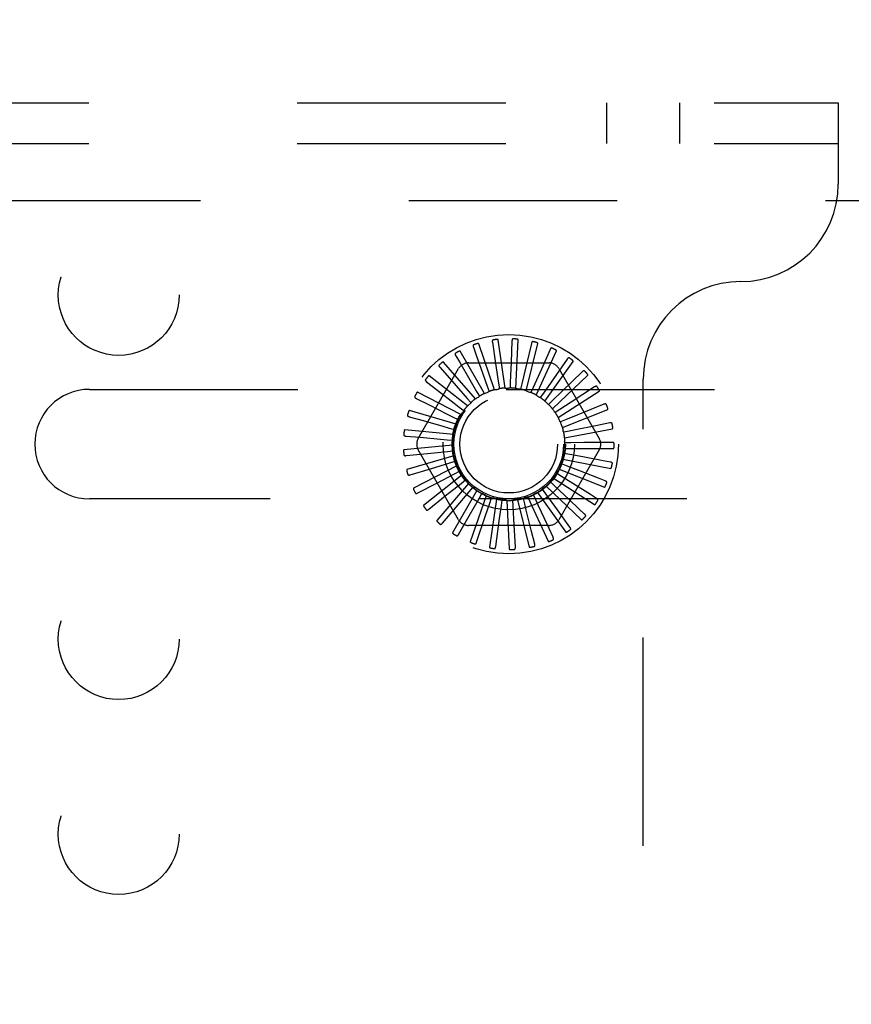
# Model space of a CAD drawing. Header units: inches. Extents: x 0 to 97.1, y 0 to 62.9.
# Tile 52 of 56: x 90.4 to 92.6, y 52.3 to 54.8. Entities that reach past the tile are written whole.
import ezdxf

# ---------------------------------------------------------------- set-up
doc = ezdxf.new("R2010")
doc.units = ezdxf.units.IN
doc.header["$LTSCALE"] = 5.342857
doc.header["$MEASUREMENT"] = 0
doc.linetypes.add('HIDDEN', pattern=[0.2, 0.1, -0.1])
doc.layers.get('0').update_dxf_attribs({"linetype": 'CONTINUOUS'})
doc.layers.add('DEFAULT_2', color=8, linetype='HIDDEN')
doc.layers.add('DIMENSIONS', color=7, linetype='CONTINUOUS')
doc.styles.get("Standard").update_dxf_attribs({"font": 'arial.ttf'})
doc.dimstyles.new('DIMSTYLE_1', dxfattribs={"dimtxt": 0.428571, "dimasz": 0.571429, "dimexe": 0.09, "dimexo": 0.07, "dimgap": 0.0375, "dimtad": 0, "dimtih": 1, "dimtoh": 1, "dimzin": 4, "dimdsep": 46, "dimtxsty": 'Standard', "dimblk": '_FILLED', "dimblk1": '_FILLED', "dimblk2": '_FILLED', "dimcen": 0.09, "dimadec": 3, "dimazin": 1, "dimtfac": 1, "dimtdec": 3, "dimtofl": 0, "dimtmove": 0, "dimatfit": 3, "dimldrblk": '_FILLED', "dimfxl": 0, "dimtolj": 1, "dimtzin": 4, "dimarcsym": 0})

# ---------------------------------------------------------------- blocks, each defined once
blk = doc.blocks.new('_FILLED')
at = {"color": 0, "linetype": 'ByBlock'}
blk.add_solid([(0, 0), (-1, 0.2), (-1, -0.2)], dxfattribs=at)
blk = doc.blocks.new('*D11')
at = {"layer": 'DIMENSIONS', "color": 2, "linetype": 'Continuous'}
for p, q in [((94.0152, 57.4645), (95.2337, 57.4645)), ((94.7194, 57.4645), (94.7194, 55.268)), ((94.7194, 52.2145), (94.7194, 54.4109)), ((82.0902, 52.2145), (95.2337, 52.2145))]:
    blk.add_line(p, q, dxfattribs=at)
at = {"layer": 'DIMENSIONS', "color": 2, "linetype": 'Continuous', "xscale": 0.5714285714, "yscale": 0.5714285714, "zscale": 0.5714285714}
for p, rotation in [((94.7194, 57.4645), 90), ((94.7194, 52.2145), 270)]:
    blk.add_blockref('_FILLED', p, dxfattribs=dict(at, rotation=rotation))
at = {"layer": 'DIMENSIONS', "color": 2, "linetype": 'Continuous', "insert": (94.7194, 55.0537), "char_height": 0.42857, "width": 1.164631, "attachment_point": 2, "line_spacing_factor": 0.9}
blk.add_mtext('5.25', dxfattribs=at)

msp = doc.modelspace()

# ---------------------------------------------------------------- linework, layer by layer
at = {"layer": 'DEFAULT_2', "color": 8, "linetype": 'HIDDEN'}
for p, q in [((70.845219, 54.589453), (92.535219, 54.589453)), ((91.941469, 54.485453), (91.941469, 54.589453)), ((92.128969, 54.485453), (92.128969, 54.589453)), ((92.535219, 54.589453), (92.535219, 54.381453)), ((70.845219, 54.485453), (92.535219, 54.485453)), ((90.365219, 54.339453), (93.615219, 54.339453)), ((91.653989, 53.85408), (91.613116, 53.972176)), ((91.648273, 53.9757), (91.656427, 53.921716)), ((91.681068, 53.858414), (91.663283, 53.98211)), ((91.698473, 53.978917), (91.696263, 53.924365)), ((91.708478, 53.857544), (91.714425, 53.982371)), ((91.735229, 53.851502), (91.764691, 53.972948)), ((91.748374, 53.972576), (91.73588, 53.919428)), ((91.554182, 53.941396), (91.563573, 53.925398)), ((91.628219, 53.8447), (91.565735, 53.952926)), ((91.59959, 53.96304), (91.605784, 53.945554)), ((91.605784, 53.945554), (91.623651, 53.895076)), ((91.760352, 53.840508), (91.812266, 53.954183)), ((91.796173, 53.956905), (91.773847, 53.907083)), ((91.60469, 53.830613), (91.522853, 53.925058)), ((91.563573, 53.925398), (91.590671, 53.879214)), ((91.586777, 53.922786), (91.793661, 53.922786)), ((91.656427, 53.921716), (91.664097, 53.870794)), ((91.696263, 53.924365), (91.694157, 53.872912)), ((91.73588, 53.919428), (91.724074, 53.869303)), ((91.782941, 53.824957), (91.85543, 53.926753)), ((91.840142, 53.932472), (91.798737, 53.87345)), ((91.458076, 53.729036), (91.561518, 53.908203)), ((91.513691, 53.91155), (91.537956, 53.883949)), ((91.623651, 53.895076), (91.634982, 53.863025)), ((91.773847, 53.907083), (91.752768, 53.860098)), ((91.802178, 53.805412), (91.892622, 53.891651)), ((91.81892, 53.908203), (91.922362, 53.729036)), ((91.878693, 53.900159), (91.826867, 53.850039)), ((91.479581, 53.87458), (91.50863, 53.85207)), ((91.584252, 53.812327), (91.48602, 53.889578)), ((91.590671, 53.879214), (91.607862, 53.849886)), ((91.664097, 53.870794), (91.666204, 53.856691)), ((91.694157, 53.872912), (91.693557, 53.858665)), ((91.724074, 53.869303), (91.720789, 53.855428)), ((91.798737, 53.87345), (91.779201, 53.845628)), ((92.035219, 50.547453), (92.035219, 53.881453)), ((90.615219, 53.854953), (93.215219, 53.854953)), ((91.567644, 53.790504), (91.456568, 53.847768)), ((91.607862, 53.849886), (91.61506, 53.837577)), ((91.634982, 53.863025), (91.639719, 53.849576)), ((91.752768, 53.860098), (91.746916, 53.847095)), ((91.779201, 53.845628), (91.770994, 53.833968)), ((91.826867, 53.850039), (91.802419, 53.826418)), ((91.817369, 53.78258), (91.922499, 53.850143)), ((91.910433, 53.861134), (91.850057, 53.821728)), ((91.453083, 53.831823), (91.485868, 53.815217)), ((91.58372, 53.831853), (91.593117, 53.821128)), ((91.802419, 53.826418), (91.792153, 53.816521)), ((91.850057, 53.821728), (91.82158, 53.803161)), ((91.934213, 53.816808), (91.867471, 53.78954)), ((91.555467, 53.765932), (91.43556, 53.80114)), ((91.563426, 53.809576), (91.574683, 53.800823)), ((91.82158, 53.803161), (91.809627, 53.795386)), ((91.827964, 53.757286), (91.943981, 53.803732)), ((91.867471, 53.78954), (91.835995, 53.776697)), ((91.435156, 53.784823), (91.470491, 53.774722)), ((91.547715, 53.783861), (91.560425, 53.777397)), ((91.835995, 53.776697), (91.822786, 53.771325)), ((91.949174, 53.768782), (91.913138, 53.761569)), ((91.548159, 53.7395), (91.423756, 53.751379)), ((91.537155, 53.755638), (91.550859, 53.751696)), ((91.84514, 53.747984), (91.831153, 53.745209)), ((91.833581, 53.730443), (91.956292, 53.754094)), ((91.426447, 53.735281), (91.463056, 53.732049)), ((91.532127, 53.725926), (91.546329, 53.724649)), ((91.848686, 53.718059), (91.834427, 53.717981)), ((91.882681, 53.718284), (91.848686, 53.718059)), ((91.936226, 53.718659), (91.882681, 53.718284)), ((91.954776, 53.718793), (91.936226, 53.718659)), ((91.545986, 53.712162), (91.421583, 53.700283)), ((91.427273, 53.684985), (91.481583, 53.690561)), ((91.561518, 53.520703), (91.458076, 53.69987)), ((91.481583, 53.690561), (91.532812, 53.6958)), ((91.532812, 53.6958), (91.547, 53.697233)), ((91.922362, 53.69987), (91.81892, 53.520703)), ((91.846505, 53.688004), (91.832489, 53.690626)), ((91.834017, 53.703023), (91.958986, 53.703023)), ((91.549026, 53.684907), (91.429119, 53.6497)), ((91.489875, 53.651508), (91.539187, 53.666347)), ((91.539187, 53.666347), (91.552847, 53.67044)), ((91.838675, 53.658905), (91.825409, 53.664132)), ((91.829255, 53.676016), (91.951966, 53.652365)), ((91.879928, 53.681791), (91.846505, 53.688004)), ((91.932576, 53.672026), (91.879928, 53.681791)), ((91.950817, 53.668646), (91.932576, 53.672026)), ((91.437601, 53.635755), (91.489875, 53.651508)), ((91.557169, 53.65872), (91.446093, 53.601456)), ((91.505408, 53.614731), (91.551021, 53.638634)), ((91.551021, 53.638634), (91.563659, 53.645237)), ((91.56597, 53.642718), (91.56609, 53.642476)), ((91.82548, 53.631813), (91.813442, 53.639456)), ((91.819468, 53.650397), (91.935485, 53.603951)), ((91.870318, 53.646479), (91.838675, 53.658905)), ((91.920167, 53.626926), (91.870318, 53.646479)), ((91.45706, 53.589369), (91.505408, 53.614731)), ((91.570121, 53.634548), (91.471889, 53.557297)), ((91.587414, 53.613263), (91.505576, 53.518818)), ((91.52762, 53.581557), (91.567885, 53.61366)), ((91.567885, 53.61366), (91.579045, 53.622536)), ((91.807396, 53.607708), (91.797022, 53.617491)), ((91.80501, 53.627094), (91.91014, 53.559531)), ((91.854199, 53.613623), (91.82548, 53.631813)), ((91.899447, 53.58499), (91.854199, 53.613623)), ((91.937438, 53.620156), (91.920167, 53.626926)), ((91.608422, 53.595636), (91.545937, 53.487409)), ((91.555709, 53.553186), (91.589171, 53.59233)), ((91.589171, 53.59233), (91.598449, 53.603157)), ((91.614109, 53.575413), (91.621171, 53.587801)), ((91.764319, 53.590689), (91.836808, 53.488892)), ((91.785077, 53.587461), (91.776742, 53.599031)), ((91.815228, 53.545715), (91.785077, 53.587461)), ((91.786403, 53.606949), (91.876847, 53.520711)), ((91.844903, 53.572422), (91.807396, 53.607708)), ((93.215219, 53.573953), (90.615219, 53.573953)), ((91.484946, 53.547503), (91.52762, 53.581557)), ((91.58866, 53.530645), (91.614109, 53.575413)), ((91.632386, 53.582302), (91.591513, 53.464207)), ((91.630891, 53.531324), (91.641798, 53.563522)), ((91.658441, 53.573746), (91.640656, 53.450049)), ((91.641798, 53.563522), (91.646388, 53.577022)), ((91.671237, 53.557085), (91.673189, 53.571211)), ((91.685644, 53.570274), (91.69159, 53.445447)), ((91.701362, 53.556337), (91.700605, 53.570576)), ((91.713013, 53.572014), (91.742475, 53.450568)), ((91.731084, 53.561303), (91.727646, 53.575142)), ((91.739558, 53.578902), (91.791472, 53.465226)), ((91.759329, 53.571804), (91.753335, 53.584742)), ((91.871165, 53.547733), (91.844903, 53.572422)), ((91.915125, 53.575073), (91.899447, 53.58499)), ((91.520251, 53.511672), (91.555709, 53.553186)), ((91.666621, 53.523405), (91.671237, 53.557085)), ((91.703203, 53.522392), (91.701362, 53.556337)), ((91.847212, 53.501468), (91.815228, 53.545715)), ((91.884683, 53.535028), (91.871165, 53.547733)), ((91.561699, 53.48317), (91.58866, 53.530645)), ((91.607792, 53.463027), (91.630891, 53.531324)), ((91.656864, 53.451971), (91.666621, 53.523405)), ((91.707142, 53.450402), (91.703203, 53.522392)), ((91.793661, 53.50612), (91.586777, 53.50612)), ((91.756808, 53.458376), (91.747888, 53.494028)), ((91.804068, 53.475606), (91.788562, 53.508925))]:
    msp.add_line(p, q, dxfattribs=at)
for points in [[(91.600271, 53.969316), (91.599853, 53.96912), (91.599504, 53.968866), (91.599225, 53.968548), (91.599015, 53.968182), (91.598872, 53.967783), (91.598788, 53.967349), (91.598759, 53.966881), (91.598777, 53.966387), (91.598837, 53.965869), (91.598933, 53.965332), (91.59906, 53.964779), (91.599213, 53.964212), (91.59939, 53.963633), (91.59959, 53.96304)], [(91.613116, 53.972176), (91.613029, 53.972326), (91.612912, 53.972447), (91.61276, 53.972538), (91.612584, 53.972604), (91.612392, 53.972651), (91.612186, 53.97268), (91.611972, 53.972696), (91.611747, 53.972699), (91.611513, 53.972691), (91.61127, 53.972673), (91.611019, 53.972647), (91.610761, 53.972612), (91.610495, 53.972569), (91.610223, 53.972518), (91.609941, 53.97246), (91.609651, 53.972393), (91.609345, 53.972317), (91.609038, 53.972235), (91.608745, 53.97215), (91.608462, 53.972062)], [(91.65013, 53.981733), (91.649682, 53.98162), (91.649291, 53.981436), (91.648958, 53.981177), (91.648681, 53.980858), (91.648465, 53.980493), (91.648302, 53.980082), (91.648184, 53.979629), (91.648108, 53.97914), (91.648069, 53.97862), (91.648062, 53.978074), (91.648082, 53.977508), (91.648125, 53.976922), (91.648189, 53.976319), (91.648273, 53.9757)], [(91.663283, 53.98211), (91.663227, 53.982274), (91.663135, 53.982415), (91.663003, 53.982533), (91.662843, 53.982632), (91.662663, 53.982714), (91.662466, 53.982782), (91.662258, 53.982837), (91.662038, 53.982883), (91.661807, 53.98292), (91.661565, 53.982948), (91.661314, 53.98297), (91.661053, 53.982984), (91.660785, 53.982992), (91.660507, 53.982994), (91.66022, 53.98299), (91.659922, 53.98298), (91.659613, 53.982963), (91.659291, 53.98294), (91.658955, 53.982909), (91.658605, 53.982869)], [(91.701438, 53.98449), (91.700976, 53.984463), (91.700558, 53.984357), (91.700181, 53.984166), (91.699849, 53.983905), (91.699568, 53.983587), (91.69933, 53.983214), (91.699128, 53.982792), (91.698961, 53.982326), (91.698825, 53.981823), (91.698715, 53.981289), (91.698626, 53.980729), (91.698558, 53.980145), (91.698507, 53.979541), (91.698473, 53.978917)], [(91.714425, 53.982371), (91.7144, 53.982542), (91.714337, 53.982699), (91.714229, 53.982839), (91.714091, 53.982966), (91.71393, 53.983081), (91.713749, 53.983185), (91.713556, 53.983279), (91.713348, 53.983365), (91.713128, 53.983445), (91.712896, 53.983519), (91.712653, 53.983588), (91.7124, 53.983651), (91.712138, 53.98371), (91.711866, 53.983764), (91.711583, 53.983815), (91.711289, 53.983861), (91.710982, 53.983903), (91.710661, 53.983941), (91.710323, 53.983974), (91.709969, 53.984002)], [(91.752339, 53.977487), (91.751881, 53.977548), (91.75145, 53.977523), (91.751045, 53.977406), (91.75067, 53.977213), (91.750333, 53.976954), (91.750028, 53.976633), (91.749751, 53.976257), (91.749498, 53.975831), (91.749269, 53.975363), (91.74906, 53.974859), (91.748868, 53.974326), (91.74869, 53.973765), (91.748525, 53.973182), (91.748374, 53.972576)], [(91.764691, 53.972948), (91.7647, 53.973121), (91.764666, 53.973287), (91.764588, 53.973445), (91.764476, 53.973596), (91.76434, 53.973739), (91.764182, 53.973875), (91.76401, 53.974004), (91.763822, 53.974128), (91.763621, 53.974248), (91.763407, 53.974365), (91.763182, 53.974478), (91.762945, 53.974588), (91.762699, 53.974696), (91.762442, 53.974801), (91.762174, 53.974904), (91.761894, 53.975005), (91.761595, 53.975106), (91.761293, 53.975203), (91.761002, 53.975289), (91.760718, 53.975368)], [(91.553664, 53.947687), (91.55329, 53.947416), (91.552995, 53.9471), (91.552782, 53.946735), (91.552644, 53.946337), (91.552579, 53.945917), (91.55258, 53.945475), (91.552639, 53.94501), (91.55275, 53.944528), (91.552907, 53.944031), (91.553104, 53.943522), (91.553332, 53.943003), (91.553591, 53.942475), (91.553874, 53.94194), (91.554182, 53.941396)], [(91.565735, 53.952926), (91.565622, 53.953057), (91.565483, 53.953154), (91.565317, 53.953215), (91.565132, 53.953247), (91.564934, 53.953256), (91.564727, 53.953246), (91.564513, 53.953221), (91.564292, 53.953181), (91.564063, 53.953129), (91.563828, 53.953066), (91.563587, 53.952992), (91.56334, 53.952909), (91.563087, 53.952817), (91.562829, 53.952715), (91.562564, 53.952605), (91.562291, 53.952484), (91.56201, 53.952354), (91.56172, 53.952213), (91.56142, 53.952059), (91.56111, 53.951893)], [(91.800997, 53.960977), (91.800558, 53.961124), (91.80013, 53.961181), (91.79971, 53.961143), (91.799305, 53.961024), (91.798926, 53.960833), (91.798566, 53.960577), (91.798222, 53.960259), (91.797893, 53.959889), (91.79758, 53.959473), (91.797279, 53.959017), (91.796989, 53.95853), (91.796709, 53.958013), (91.796437, 53.957472), (91.796173, 53.956905)], [(91.812266, 53.954183), (91.812307, 53.954351), (91.812306, 53.95452), (91.812259, 53.954691), (91.812177, 53.95486), (91.81207, 53.955026), (91.811941, 53.95519), (91.811797, 53.955349), (91.811636, 53.955506), (91.811461, 53.955662), (91.811273, 53.955817), (91.811074, 53.955971), (91.810862, 53.956124), (91.810641, 53.956276), (91.810408, 53.956428), (91.810165, 53.956579), (91.809908, 53.956732), (91.809639, 53.956885), (91.809356, 53.95704), (91.809056, 53.957195), (91.808742, 53.957351)], [(91.511991, 53.917629), (91.511676, 53.917292), (91.511446, 53.916926), (91.511306, 53.916528), (91.511246, 53.91611), (91.511262, 53.915686), (91.511346, 53.915252), (91.511492, 53.914807), (91.511692, 53.914354), (91.511941, 53.913896), (91.51223, 53.913433), (91.512553, 53.912967), (91.512906, 53.912498), (91.513285, 53.912025), (91.513691, 53.91155)], [(91.522853, 53.925058), (91.522717, 53.925165), (91.522563, 53.925234), (91.522388, 53.925262), (91.5222, 53.925259), (91.522005, 53.92523), (91.521803, 53.925181), (91.521597, 53.925116), (91.521388, 53.925035), (91.521173, 53.924941), (91.520954, 53.924834), (91.520731, 53.924716), (91.520504, 53.924587), (91.520274, 53.924449), (91.52004, 53.924301), (91.5198, 53.924142), (91.519555, 53.923972), (91.519304, 53.923791), (91.519045, 53.923597), (91.518778, 53.923388), (91.518503, 53.923164)], [(91.84565, 53.935557), (91.845247, 53.935785), (91.844838, 53.935921), (91.844417, 53.935964), (91.843997, 53.935924), (91.843589, 53.935808), (91.843187, 53.935624), (91.842789, 53.935377), (91.842397, 53.935076), (91.84201, 53.934727), (91.841628, 53.934336), (91.841251, 53.933913), (91.840879, 53.933459), (91.840509, 53.932979), (91.840142, 53.932472)], [(91.85543, 53.926753), (91.855502, 53.926911), (91.855533, 53.927077), (91.855519, 53.927253), (91.855471, 53.927435), (91.855397, 53.927618), (91.855302, 53.927803), (91.85519, 53.927987), (91.855062, 53.928172), (91.85492, 53.928358), (91.854764, 53.928546), (91.854597, 53.928735), (91.854419, 53.928925), (91.85423, 53.929116), (91.85403, 53.929309), (91.85382, 53.929504), (91.853597, 53.929702), (91.853357, 53.929907), (91.853113, 53.930109), (91.852874, 53.930299), (91.852637, 53.930479)], [(91.884685, 53.902146), (91.884333, 53.902446), (91.883957, 53.902658), (91.883552, 53.902779), (91.883132, 53.902819), (91.882709, 53.902783), (91.882279, 53.902678), (91.881842, 53.902511), (91.8814, 53.902289), (91.880954, 53.90202), (91.880505, 53.901709), (91.880055, 53.901364), (91.879603, 53.900988), (91.879149, 53.900587), (91.878693, 53.900159)], [(91.892622, 53.891651), (91.892723, 53.891791), (91.892784, 53.891949), (91.892804, 53.892124), (91.892791, 53.892312), (91.892754, 53.892506), (91.892695, 53.892706), (91.89262, 53.892907), (91.892529, 53.893113), (91.892425, 53.893323), (91.892308, 53.893536), (91.89218, 53.893754), (91.89204, 53.893974), (91.891891, 53.894197), (91.891732, 53.894425), (91.891562, 53.894656), (91.891381, 53.894893), (91.891188, 53.895135), (91.890982, 53.895384), (91.890761, 53.89564), (91.890526, 53.895903)], [(91.476761, 53.880228), (91.476515, 53.879837), (91.476359, 53.879434), (91.476296, 53.879016), (91.476316, 53.878595), (91.476412, 53.878181), (91.476577, 53.877771), (91.476804, 53.877362), (91.477087, 53.876956), (91.477417, 53.876553), (91.477789, 53.876153), (91.478194, 53.875756), (91.47863, 53.875362), (91.479092, 53.87497), (91.479581, 53.87458)], [(91.48602, 53.889578), (91.485866, 53.889657), (91.485702, 53.889696), (91.485525, 53.88969), (91.485341, 53.889651), (91.485155, 53.889587), (91.484966, 53.8895), (91.484777, 53.889397), (91.484586, 53.889278), (91.484393, 53.889145), (91.484198, 53.888999), (91.484002, 53.888841), (91.483803, 53.888671), (91.483603, 53.888492), (91.483401, 53.888302), (91.483196, 53.888101), (91.482988, 53.887888), (91.482771, 53.887658), (91.482558, 53.887423), (91.482358, 53.887194), (91.482168, 53.886968)], [(91.537956, 53.883949), (91.572617, 53.844499), (91.58372, 53.831853)], [(91.456568, 53.847768), (91.456402, 53.847817), (91.456233, 53.847824), (91.456061, 53.847785), (91.455887, 53.847712), (91.455716, 53.847613), (91.455547, 53.847492), (91.455381, 53.847355), (91.455216, 53.847202), (91.455052, 53.847035), (91.454888, 53.846855), (91.454725, 53.846662), (91.454562, 53.846458), (91.4544, 53.846245), (91.454237, 53.84602), (91.454074, 53.845783), (91.45391, 53.845535), (91.453744, 53.845273), (91.453576, 53.844997), (91.453406, 53.844705), (91.453236, 53.844398)], [(91.50863, 53.85207), (91.550131, 53.819892), (91.563426, 53.809576)], [(91.628219, 53.8447), (91.630312, 53.845465), (91.632413, 53.846197), (91.634523, 53.846896), (91.636641, 53.847562)], [(91.639719, 53.849576), (91.639293, 53.849123), (91.638828, 53.848715), (91.638319, 53.848349), (91.637779, 53.848031), (91.637221, 53.84777), (91.636641, 53.847562)], [(91.653989, 53.85408), (91.656189, 53.854435), (91.65839, 53.854756), (91.660594, 53.855043), (91.6628, 53.855297)], [(91.666204, 53.856691), (91.6657, 53.856327), (91.665166, 53.856015), (91.664597, 53.855751), (91.664007, 53.855541), (91.66341, 53.85539), (91.6628, 53.855297)], [(91.681068, 53.858414), (91.683295, 53.858346), (91.685518, 53.858244), (91.687736, 53.858109), (91.68995, 53.857941)], [(91.693557, 53.858665), (91.692993, 53.858404), (91.69241, 53.858198), (91.691801, 53.858047), (91.691181, 53.857952), (91.690567, 53.857917), (91.68995, 53.857941)], [(91.708478, 53.857544), (91.710652, 53.857056), (91.712816, 53.856535), (91.714968, 53.855983), (91.71711, 53.855398)], [(91.720789, 53.855428), (91.720186, 53.855278), (91.719574, 53.855186), (91.718948, 53.855152), (91.718321, 53.855177), (91.717711, 53.855259), (91.717111, 53.855398)], [(91.735229, 53.851502), (91.737271, 53.850612), (91.739297, 53.849691), (91.741306, 53.848741), (91.743299, 53.847762)], [(91.746916, 53.847095), (91.746296, 53.847061), (91.745678, 53.847087), (91.745056, 53.847173), (91.744446, 53.847316), (91.743862, 53.847511), (91.743299, 53.847762)], [(91.760352, 53.840508), (91.762189, 53.839246), (91.764004, 53.837959), (91.765797, 53.836646), (91.767568, 53.835308)], [(91.916692, 53.861951), (91.916403, 53.862312), (91.916074, 53.862591), (91.915699, 53.862787), (91.915294, 53.862906), (91.914872, 53.86295), (91.91443, 53.862929), (91.913969, 53.862848), (91.913493, 53.862714), (91.913004, 53.862533), (91.912505, 53.862313), (91.911998, 53.86206), (91.911483, 53.861776), (91.910961, 53.861468), (91.910433, 53.861134)], [(91.922499, 53.850143), (91.922625, 53.850263), (91.922715, 53.850405), (91.922768, 53.850574), (91.922791, 53.850761), (91.922791, 53.850958), (91.922771, 53.851165), (91.922735, 53.851378), (91.922685, 53.851597), (91.922622, 53.851823), (91.922548, 53.852054), (91.922463, 53.852292), (91.922368, 53.852535), (91.922264, 53.852783), (91.92215, 53.853036), (91.922027, 53.853295), (91.921894, 53.853562), (91.921751, 53.853836), (91.921596, 53.85412), (91.921427, 53.854414), (91.921244, 53.854718)], [(91.449245, 53.836835), (91.449078, 53.836404), (91.449, 53.835979), (91.449018, 53.835557), (91.449118, 53.835147), (91.44929, 53.834759), (91.44953, 53.834388), (91.44983, 53.834029), (91.450185, 53.833683), (91.450585, 53.83335), (91.451026, 53.833028), (91.451499, 53.832715), (91.452002, 53.832411), (91.452529, 53.832113), (91.453083, 53.831823)], [(91.485868, 53.815217), (91.532708, 53.791475), (91.547715, 53.783861)], [(91.584252, 53.812327), (91.585911, 53.813815), (91.58759, 53.815275), (91.589288, 53.816708), (91.591007, 53.818114)], [(91.593117, 53.821128), (91.592889, 53.820549), (91.592609, 53.819998), (91.592273, 53.819468), (91.59189, 53.818972), (91.591469, 53.818523), (91.591007, 53.818114)], [(91.60469, 53.830613), (91.6066, 53.83176), (91.608525, 53.832876), (91.610464, 53.833962), (91.612418, 53.835017)], [(91.61506, 53.837577), (91.614727, 53.837052), (91.614348, 53.836563), (91.613917, 53.836107), (91.613447, 53.835692), (91.612949, 53.835331), (91.612418, 53.835017)], [(91.770994, 53.833968), (91.770379, 53.834052), (91.769777, 53.834195), (91.769182, 53.834397), (91.76861, 53.834652), (91.768074, 53.834955), (91.767568, 53.835308)], [(91.782941, 53.824957), (91.784505, 53.823371), (91.786044, 53.821764), (91.787556, 53.820135), (91.789042, 53.818485)], [(91.792153, 53.816521), (91.791564, 53.816721), (91.791, 53.816974), (91.790455, 53.817285), (91.789942, 53.817644), (91.789472, 53.818043), (91.789043, 53.818485)], [(91.940513, 53.816426), (91.940298, 53.816835), (91.940027, 53.817171), (91.939697, 53.817434), (91.939322, 53.817627), (91.938916, 53.817751), (91.938478, 53.817813), (91.93801, 53.817821), (91.937517, 53.817779), (91.937003, 53.817695), (91.936471, 53.817573), (91.935925, 53.81742), (91.935365, 53.81724), (91.934795, 53.817036), (91.934213, 53.816808)], [(91.43556, 53.80114), (91.435388, 53.801157), (91.435221, 53.801132), (91.435059, 53.801061), (91.434903, 53.800956), (91.434753, 53.800827), (91.43461, 53.800676), (91.434473, 53.80051), (91.43434, 53.800328), (91.43421, 53.800133), (91.434084, 53.799925), (91.43396, 53.799706), (91.433839, 53.799475), (91.43372, 53.799234), (91.433603, 53.798982), (91.433487, 53.798719), (91.433373, 53.798444), (91.433257, 53.79815), (91.433147, 53.797853), (91.433046, 53.797565), (91.432953, 53.797283)], [(91.567644, 53.790504), (91.568991, 53.792279), (91.570363, 53.79403), (91.57176, 53.795759), (91.573182, 53.797465)], [(91.574683, 53.800823), (91.574569, 53.800212), (91.574399, 53.799618), (91.574169, 53.799034), (91.573886, 53.798475), (91.573558, 53.797953), (91.573182, 53.797465)], [(91.802178, 53.805412), (91.803413, 53.803561), (91.804619, 53.801692), (91.805796, 53.799806), (91.806945, 53.797903)], [(91.809627, 53.795386), (91.809087, 53.795693), (91.808581, 53.796049), (91.808105, 53.796457), (91.807668, 53.796907), (91.807283, 53.797387), (91.806945, 53.797903)], [(91.943981, 53.803732), (91.944127, 53.803825), (91.944243, 53.803948), (91.944326, 53.804104), (91.944384, 53.804283), (91.944422, 53.804477), (91.944441, 53.804684), (91.944446, 53.8049), (91.944439, 53.805124), (91.94442, 53.805358), (91.944391, 53.805599), (91.944352, 53.805849), (91.944305, 53.806105), (91.944249, 53.806368), (91.944186, 53.806638), (91.944114, 53.806916), (91.944034, 53.807203), (91.943943, 53.807506), (91.943846, 53.807808), (91.943748, 53.808095), (91.943647, 53.808373)], [(91.430439, 53.789018), (91.430356, 53.788564), (91.43036, 53.788132), (91.430458, 53.787721), (91.430633, 53.787337), (91.430876, 53.786989), (91.431181, 53.786669), (91.431545, 53.786374), (91.431958, 53.786102), (91.432414, 53.785851), (91.432908, 53.785618), (91.433431, 53.7854), (91.433983, 53.785196), (91.434557, 53.785004), (91.435156, 53.784823)], [(91.470491, 53.774722), (91.520978, 53.760274), (91.537155, 53.755638)], [(91.555467, 53.765932), (91.556454, 53.76793), (91.557469, 53.76991), (91.558514, 53.771871), (91.559587, 53.773815)], [(91.560425, 53.777397), (91.560429, 53.776776), (91.560374, 53.776159), (91.560259, 53.775543), (91.560087, 53.77494), (91.559864, 53.774366), (91.559587, 53.773815)], [(91.817369, 53.78258), (91.818232, 53.780526), (91.819063, 53.778462), (91.819862, 53.776388), (91.820628, 53.774304)], [(91.822786, 53.771325), (91.822314, 53.771729), (91.821884, 53.772174), (91.821494, 53.772665), (91.821151, 53.773189), (91.820863, 53.773734), (91.820628, 53.774304)], [(91.955289, 53.767214), (91.955155, 53.767657), (91.954953, 53.768038), (91.954678, 53.768359), (91.954346, 53.76862), (91.953971, 53.768818), (91.953553, 53.768962), (91.953095, 53.769058), (91.952602, 53.769111), (91.952082, 53.769125), (91.951536, 53.769106), (91.950971, 53.769059), (91.950388, 53.768988), (91.949789, 53.768896), (91.949174, 53.768782)], [(91.423756, 53.751379), (91.423584, 53.751363), (91.423425, 53.751307), (91.423279, 53.751206), (91.423146, 53.751074), (91.423023, 53.750918), (91.422911, 53.750743), (91.422808, 53.750554), (91.422712, 53.750351), (91.422622, 53.750135), (91.422537, 53.749907), (91.422457, 53.749668), (91.422381, 53.749418), (91.42231, 53.749159), (91.422243, 53.74889), (91.422179, 53.74861), (91.422119, 53.748318), (91.422062, 53.748013), (91.422009, 53.747694), (91.42196, 53.747361), (91.421916, 53.747014)], [(91.548159, 53.7395), (91.54875, 53.741648), (91.549373, 53.743784), (91.550027, 53.745908), (91.550713, 53.74802)], [(91.550859, 53.751696), (91.55098, 53.751086), (91.551042, 53.750471), (91.551046, 53.749843), (91.550992, 53.749219), (91.550881, 53.748614), (91.550713, 53.74802)], [(91.827964, 53.757286), (91.828423, 53.755106), (91.828849, 53.752922), (91.829241, 53.750734), (91.829599, 53.748543)], [(91.831153, 53.745209), (91.830766, 53.745695), (91.830429, 53.746213), (91.830138, 53.746769), (91.8299, 53.747349), (91.829721, 53.747938), (91.829599, 53.748543)], [(91.913138, 53.761569), (91.861644, 53.751277), (91.84514, 53.747984)], [(91.956292, 53.754094), (91.956452, 53.754158), (91.956589, 53.754257), (91.956701, 53.754394), (91.956792, 53.754559), (91.956865, 53.754742), (91.956923, 53.754942), (91.956969, 53.755152), (91.957004, 53.755374), (91.95703, 53.755607), (91.957047, 53.75585), (91.957056, 53.756102), (91.957058, 53.756363), (91.957054, 53.756631), (91.957042, 53.756909), (91.957025, 53.757195), (91.957, 53.757492), (91.956969, 53.757801), (91.956931, 53.758122), (91.956883, 53.758455), (91.956828, 53.758801)], [(91.421022, 53.738509), (91.421026, 53.738046), (91.421113, 53.737622), (91.421286, 53.737237), (91.421531, 53.736893), (91.421835, 53.736597), (91.422196, 53.736341), (91.422608, 53.73612), (91.423065, 53.735931), (91.423561, 53.735771), (91.42409, 53.735635), (91.424645, 53.735521), (91.425225, 53.735425), (91.425825, 53.735344), (91.426447, 53.735281)], [(91.463056, 53.732049), (91.515364, 53.727417), (91.532127, 53.725926)], [(91.545986, 53.712162), (91.54616, 53.714384), (91.546367, 53.716599), (91.546608, 53.718808), (91.546881, 53.721012)], [(91.546329, 53.724649), (91.546563, 53.724073), (91.546741, 53.723481), (91.546863, 53.722865), (91.546928, 53.722242), (91.546934, 53.721626), (91.546881, 53.721012)], [(91.833581, 53.730443), (91.833619, 53.728216), (91.833624, 53.725991), (91.833594, 53.723768), (91.833532, 53.721549)], [(91.834427, 53.717981), (91.834139, 53.718532), (91.833906, 53.719104), (91.833726, 53.719706), (91.833602, 53.72032), (91.833538, 53.720932), (91.833532, 53.721549)], [(91.960484, 53.716096), (91.960436, 53.716556), (91.96031, 53.716969), (91.960101, 53.717336), (91.959824, 53.717655), (91.959493, 53.71792), (91.95911, 53.718141), (91.958678, 53.718322), (91.958205, 53.718467), (91.957696, 53.718579), (91.957157, 53.718664), (91.956593, 53.718725), (91.956007, 53.718765), (91.955402, 53.718788), (91.954776, 53.718793)], [(91.421583, 53.700283), (91.421418, 53.700235), (91.421273, 53.70015), (91.421149, 53.700025), (91.421043, 53.69987), (91.420952, 53.699695), (91.420875, 53.699502), (91.420809, 53.699297), (91.420753, 53.69908), (91.420705, 53.698851), (91.420665, 53.698611), (91.420632, 53.698362), (91.420605, 53.698103), (91.420584, 53.697836), (91.420569, 53.69756), (91.420559, 53.697274), (91.420555, 53.696976), (91.420557, 53.696663), (91.420564, 53.696346), (91.420578, 53.696035), (91.420597, 53.695728)], [(91.547, 53.697233), (91.547339, 53.696712), (91.547625, 53.696164), (91.547862, 53.695583), (91.548043, 53.694983), (91.548166, 53.69438), (91.54823, 53.693766)], [(91.549026, 53.684907), (91.548777, 53.687121), (91.548561, 53.689336), (91.548379, 53.691551), (91.54823, 53.693766)], [(91.832489, 53.690626), (91.83231, 53.691221), (91.832189, 53.691828), (91.832126, 53.692452), (91.832121, 53.693078), (91.832174, 53.693692), (91.832285, 53.694298)], [(91.834017, 53.703023), (91.833633, 53.700828), (91.833216, 53.698643), (91.832766, 53.696466), (91.832285, 53.694299)], [(91.958986, 53.703023), (91.959155, 53.703055), (91.959308, 53.703126), (91.959443, 53.703239), (91.959563, 53.703383), (91.95967, 53.703549), (91.959765, 53.703733), (91.95985, 53.703931), (91.959926, 53.704142), (91.959995, 53.704365), (91.960058, 53.704599), (91.960115, 53.704844), (91.960167, 53.705099), (91.960213, 53.705363), (91.960254, 53.705637), (91.960291, 53.70592), (91.960323, 53.706216), (91.960352, 53.70653), (91.960374, 53.706844), (91.96039, 53.70714), (91.960399, 53.707422)], [(91.421335, 53.687126), (91.421426, 53.686673), (91.421591, 53.686275), (91.421834, 53.685929), (91.42214, 53.685638), (91.422494, 53.685405), (91.422897, 53.685222), (91.423344, 53.685083), (91.423829, 53.684984), (91.424346, 53.68492), (91.42489, 53.684887), (91.425457, 53.68488), (91.426045, 53.684895), (91.42665, 53.68493), (91.427273, 53.684985)], [(91.552847, 53.67044), (91.553278, 53.669993), (91.553663, 53.669509), (91.554006, 53.668983), (91.554297, 53.668428), (91.554532, 53.667859), (91.554711, 53.667269)], [(91.557169, 53.65872), (91.556505, 53.660847), (91.555874, 53.662981), (91.555276, 53.665121), (91.554711, 53.667269)], [(91.825409, 53.664132), (91.825346, 53.66475), (91.825342, 53.665368), (91.825398, 53.665993), (91.825512, 53.66661), (91.825679, 53.667202), (91.825903, 53.667777)], [(91.829255, 53.676016), (91.828462, 53.673933), (91.82764, 53.671866), (91.826786, 53.669814), (91.825903, 53.667777)], [(91.955911, 53.664919), (91.955951, 53.665379), (91.955905, 53.665808), (91.955769, 53.666208), (91.955558, 53.666574), (91.955283, 53.666897), (91.954949, 53.667186), (91.954559, 53.667446), (91.954122, 53.667678), (91.953643, 53.667884), (91.95313, 53.668069), (91.952588, 53.668236), (91.95202, 53.668387), (91.95143, 53.668524), (91.950817, 53.668646)], [(91.429119, 53.6497), (91.428966, 53.649621), (91.428839, 53.649509), (91.428741, 53.649362), (91.428666, 53.649189), (91.42861, 53.649), (91.428571, 53.648795), (91.428546, 53.648582), (91.428532, 53.648357), (91.428529, 53.648123), (91.428535, 53.64788), (91.428549, 53.647628), (91.428572, 53.647368), (91.428602, 53.647101), (91.42864, 53.646826), (91.428685, 53.646542), (91.428737, 53.646249), (91.428799, 53.64594), (91.428866, 53.645629), (91.428937, 53.645334), (91.429011, 53.645047)], [(91.563659, 53.645237), (91.564129, 53.644909), (91.564568, 53.644542), (91.564977, 53.644133), (91.56535, 53.64369), (91.56568, 53.643219), (91.56597, 53.642718)], [(91.570121, 53.634548), (91.569416, 53.635852), (91.568724, 53.637164), (91.568045, 53.638482), (91.56738, 53.639807), (91.566728, 53.641138), (91.56609, 53.642476)], [(91.813442, 53.639456), (91.813497, 53.640075), (91.813611, 53.640683), (91.813784, 53.641286), (91.814012, 53.64187), (91.814289, 53.64242), (91.814618, 53.642942)], [(91.819468, 53.650397), (91.818296, 53.648503), (91.817097, 53.646629), (91.81587, 53.644775), (91.814618, 53.642942)], [(91.951966, 53.652365), (91.952138, 53.652365), (91.952302, 53.652406), (91.952457, 53.652492), (91.952602, 53.652611), (91.952739, 53.652754), (91.952867, 53.652918), (91.952988, 53.653096), (91.953103, 53.653289), (91.953213, 53.653496), (91.953319, 53.653715), (91.953422, 53.653945), (91.953521, 53.654187), (91.953616, 53.654438), (91.953709, 53.654699), (91.953799, 53.654972), (91.953886, 53.655257), (91.953972, 53.655555), (91.954055, 53.655867), (91.954136, 53.656195), (91.954213, 53.656539)], [(91.431365, 53.636734), (91.431541, 53.636307), (91.431778, 53.635946), (91.432082, 53.635652), (91.432437, 53.635425), (91.43283, 53.635263), (91.43326, 53.635159), (91.433725, 53.635107), (91.43422, 53.635101), (91.434739, 53.635137), (91.435281, 53.635208), (91.435839, 53.635308), (91.436413, 53.635434), (91.437, 53.635583), (91.437601, 53.635755)], [(91.579045, 53.622536), (91.579612, 53.622281), (91.580149, 53.621975), (91.580662, 53.621614), (91.581139, 53.621208), (91.581569, 53.620766), (91.581954, 53.620285)], [(91.587414, 53.613263), (91.586007, 53.61499), (91.584628, 53.616736), (91.583278, 53.618501), (91.581954, 53.620285)], [(91.797022, 53.617491), (91.797196, 53.618093), (91.797422, 53.618668), (91.797702, 53.619221), (91.798032, 53.619745), (91.79841, 53.620234), (91.798836, 53.620692)], [(91.80501, 53.627094), (91.8035, 53.625456), (91.801968, 53.623843), (91.800413, 53.622255), (91.798836, 53.620692)], [(91.941735, 53.615531), (91.941861, 53.615976), (91.941898, 53.616406), (91.94184, 53.616825), (91.941702, 53.617223), (91.941493, 53.617593), (91.941219, 53.61794), (91.940886, 53.618269), (91.9405, 53.618579), (91.94007, 53.618873), (91.939601, 53.619151), (91.9391, 53.619418), (91.938571, 53.619673), (91.938017, 53.619919), (91.937438, 53.620156)], [(91.446093, 53.601456), (91.445956, 53.60135), (91.445853, 53.601216), (91.445785, 53.601053), (91.445744, 53.600869), (91.445725, 53.600673), (91.445725, 53.600465), (91.445741, 53.60025), (91.44577, 53.600027), (91.445811, 53.599797), (91.445863, 53.599559), (91.445925, 53.599314), (91.445996, 53.599063), (91.446076, 53.598807), (91.446165, 53.598544), (91.446263, 53.598274), (91.44637, 53.597996), (91.446487, 53.597709), (91.446614, 53.597412), (91.446754, 53.597105), (91.446905, 53.596788)], [(91.450751, 53.58915), (91.451005, 53.588763), (91.451306, 53.588454), (91.45166, 53.588224), (91.452052, 53.588067), (91.452468, 53.587982), (91.45291, 53.587962), (91.453377, 53.587999), (91.453864, 53.588087), (91.454368, 53.58822), (91.454886, 53.588393), (91.455415, 53.588596), (91.455954, 53.588829), (91.456503, 53.589086), (91.45706, 53.589369)], [(91.598449, 53.603157), (91.599054, 53.603015), (91.59964, 53.602816), (91.600212, 53.602558), (91.600757, 53.60225), (91.601262, 53.601897), (91.601732, 53.601498)], [(91.608422, 53.595636), (91.606713, 53.597066), (91.605029, 53.598519), (91.603368, 53.599997), (91.601732, 53.601498)], [(91.621171, 53.587801), (91.621791, 53.587775), (91.622404, 53.587691), (91.623015, 53.587546), (91.623609, 53.587346), (91.624171, 53.587096), (91.624708, 53.586793)], [(91.764319, 53.590689), (91.762309, 53.589729), (91.760287, 53.5888), (91.758253, 53.587904), (91.756208, 53.587039)], [(91.776742, 53.599031), (91.777023, 53.599585), (91.777355, 53.600107), (91.77774, 53.600603), (91.778168, 53.60106), (91.77863, 53.601468), (91.779129, 53.60183)], [(91.786403, 53.606949), (91.78461, 53.605626), (91.7828, 53.604332), (91.780973, 53.603066), (91.779129, 53.60183)], [(91.935485, 53.603951), (91.935655, 53.603918), (91.935824, 53.603927), (91.935992, 53.603983), (91.936157, 53.604072), (91.936318, 53.604187), (91.936475, 53.604323), (91.936627, 53.604475), (91.936777, 53.604643), (91.936924, 53.604825), (91.93707, 53.60502), (91.937214, 53.605227), (91.937357, 53.605446), (91.937498, 53.605674), (91.937639, 53.605914), (91.937779, 53.606164), (91.937919, 53.606427), (91.938059, 53.606703), (91.9382, 53.606994), (91.938341, 53.607302), (91.938483, 53.607626)], [(91.632386, 53.582302), (91.630438, 53.583383), (91.628509, 53.584492), (91.626599, 53.585629), (91.624708, 53.586793)], [(91.646388, 53.577022), (91.647002, 53.577114), (91.64762, 53.577148), (91.648247, 53.577121), (91.648867, 53.577037), (91.649467, 53.576898), (91.650052, 53.576702)], [(91.658441, 53.573746), (91.656323, 53.574438), (91.654219, 53.575162), (91.652129, 53.575916), (91.650052, 53.576702)], [(91.673189, 53.571211), (91.673774, 53.571417), (91.674375, 53.571567), (91.674995, 53.57166), (91.675621, 53.571695), (91.676236, 53.571671), (91.676847, 53.571589)], [(91.685644, 53.570274), (91.683434, 53.570554), (91.681231, 53.570866), (91.679035, 53.571211), (91.676847, 53.571589)], [(91.700605, 53.570576), (91.701141, 53.57089), (91.701702, 53.57115), (91.702294, 53.571359), (91.702902, 53.571512), (91.70351, 53.571605), (91.704126, 53.571641)], [(91.713013, 53.572014), (91.71079, 53.57187), (91.708567, 53.57176), (91.706346, 53.571683), (91.704126, 53.571641)], [(91.727646, 53.575142), (91.728113, 53.575551), (91.728615, 53.575913), (91.729157, 53.57623), (91.729724, 53.576495), (91.730304, 53.576702), (91.730902, 53.576853)], [(91.739558, 53.578902), (91.737402, 53.57834), (91.735241, 53.577811), (91.733074, 53.577315), (91.730902, 53.576853)], [(91.753335, 53.584742), (91.753716, 53.585233), (91.75414, 53.585683), (91.754612, 53.586097), (91.755119, 53.586465), (91.755649, 53.586778), (91.756208, 53.587039)], [(91.788562, 53.508925), (91.76642, 53.556542), (91.759329, 53.571804)], [(91.91014, 53.559531), (91.910301, 53.559467), (91.910468, 53.559444), (91.910644, 53.559466), (91.910823, 53.559523), (91.911003, 53.559605), (91.911183, 53.559709), (91.911361, 53.55983), (91.911539, 53.559966), (91.911719, 53.560117), (91.911899, 53.560281), (91.91208, 53.560457), (91.912261, 53.560644), (91.912443, 53.560842), (91.912626, 53.561051), (91.912811, 53.56127), (91.912998, 53.561502), (91.913192, 53.561751), (91.913382, 53.562005), (91.913559, 53.562252), (91.913727, 53.562496)], [(91.918469, 53.56972), (91.918677, 53.570132), (91.918794, 53.570547), (91.918816, 53.570969), (91.918756, 53.571387), (91.918621, 53.571789), (91.918418, 53.572182), (91.918153, 53.572568), (91.917833, 53.572946), (91.917466, 53.573315), (91.917058, 53.573678), (91.916617, 53.574034), (91.916145, 53.574385), (91.915649, 53.574731), (91.915125, 53.575073)], [(91.471889, 53.557297), (91.471775, 53.557167), (91.471699, 53.557016), (91.471663, 53.556843), (91.471658, 53.556655), (91.471676, 53.556458), (91.471716, 53.556254), (91.471772, 53.556046), (91.471843, 53.555833), (91.471926, 53.555614), (91.472022, 53.55539), (91.47213, 53.555162), (91.472247, 53.554929), (91.472374, 53.554692), (91.472512, 53.554451), (91.472659, 53.554205), (91.472817, 53.553952), (91.472989, 53.553687), (91.473167, 53.553424), (91.473342, 53.553176), (91.473518, 53.552937)], [(91.478793, 53.546095), (91.479115, 53.545763), (91.479469, 53.545516), (91.47986, 53.545357), (91.480275, 53.545278), (91.480699, 53.545273), (91.481137, 53.545337), (91.481588, 53.545461), (91.482049, 53.54564), (91.482519, 53.545866), (91.482995, 53.546133), (91.483476, 53.546433), (91.483962, 53.546764), (91.484452, 53.54712), (91.484946, 53.547503)], [(91.747888, 53.494028), (91.735158, 53.544975), (91.731084, 53.561303)], [(91.505576, 53.518818), (91.50549, 53.518668), (91.505443, 53.518506), (91.50544, 53.518329), (91.505471, 53.518143), (91.505526, 53.517954), (91.505604, 53.517761), (91.505698, 53.517567), (91.505808, 53.517371), (91.505932, 53.517172), (91.506068, 53.516971), (91.506217, 53.516767), (91.506376, 53.51656), (91.506546, 53.516352), (91.506726, 53.516141), (91.506918, 53.515927), (91.50712, 53.515708), (91.507335, 53.515485), (91.507564, 53.515257), (91.507808, 53.515024), (91.508066, 53.514785)], [(91.514475, 53.509125), (91.514853, 53.50886), (91.515247, 53.508685), (91.515661, 53.508603), (91.516084, 53.508602), (91.516501, 53.508678), (91.516919, 53.508823), (91.517339, 53.509031), (91.517759, 53.509294), (91.518177, 53.509604), (91.518594, 53.509957), (91.519009, 53.510343), (91.519424, 53.51076), (91.519838, 53.511202), (91.520251, 53.511672)], [(91.876847, 53.520711), (91.876992, 53.520617), (91.877152, 53.520563), (91.877329, 53.520551), (91.877516, 53.520573), (91.877708, 53.52062), (91.877904, 53.520688), (91.878102, 53.520773), (91.878303, 53.520873), (91.878508, 53.520987), (91.878716, 53.521114), (91.878926, 53.521253), (91.87914, 53.521402), (91.879356, 53.521562), (91.879575, 53.521732), (91.879799, 53.521913), (91.880026, 53.522105), (91.88026, 53.522309), (91.880498, 53.522526), (91.880743, 53.522759), (91.880993, 53.523005)], [(91.886953, 53.529138), (91.887235, 53.529504), (91.887429, 53.52989), (91.887531, 53.5303), (91.887551, 53.530721), (91.887495, 53.531142), (91.88737, 53.531566), (91.887182, 53.531995), (91.886939, 53.532427), (91.886649, 53.532859), (91.886317, 53.533292), (91.885951, 53.533726), (91.885555, 53.534159), (91.885132, 53.534594), (91.884683, 53.535028)], [(91.545937, 53.487409), (91.54588, 53.487246), (91.545866, 53.487078), (91.545896, 53.486904), (91.545961, 53.486727), (91.546052, 53.486551), (91.546165, 53.486377), (91.546294, 53.486204), (91.546439, 53.486033), (91.546598, 53.485861), (91.54677, 53.485689), (91.546954, 53.485516), (91.54715, 53.485344), (91.547356, 53.485172), (91.547573, 53.484999), (91.547801, 53.484824), (91.548042, 53.484648), (91.548295, 53.48447), (91.548563, 53.484289), (91.548848, 53.484105), (91.549148, 53.483919)], [(91.836808, 53.488892), (91.836933, 53.488773), (91.83708, 53.488689), (91.837251, 53.488645), (91.837439, 53.488631), (91.837636, 53.48864), (91.837842, 53.48867), (91.838053, 53.488716), (91.838269, 53.488776), (91.838491, 53.488849), (91.83872, 53.488935), (91.838953, 53.489031), (91.839191, 53.489137), (91.839433, 53.489253), (91.839681, 53.489379), (91.839934, 53.489514), (91.840194, 53.48966), (91.840466, 53.489819), (91.840737, 53.489984), (91.840994, 53.490148), (91.841242, 53.490312)], [(91.848326, 53.495255), (91.848673, 53.495561), (91.848936, 53.495903), (91.849114, 53.496286), (91.849213, 53.496696), (91.849238, 53.49712), (91.849195, 53.49756), (91.849092, 53.498017), (91.848936, 53.498487), (91.848732, 53.498966), (91.848488, 53.499454), (91.848211, 53.499949), (91.847904, 53.50045), (91.847572, 53.500956), (91.847212, 53.501468)], [(91.55651, 53.479575), (91.556932, 53.479387), (91.557353, 53.47929), (91.557775, 53.479287), (91.55819, 53.479368), (91.558585, 53.479521), (91.558968, 53.479743), (91.55934, 53.480026), (91.559702, 53.480364), (91.560054, 53.480748), (91.560397, 53.481173), (91.560732, 53.48163), (91.56106, 53.482118), (91.561382, 53.482631), (91.561699, 53.48317)], [(91.591513, 53.464207), (91.591488, 53.464036), (91.591505, 53.463868), (91.591568, 53.463702), (91.591666, 53.463541), (91.591788, 53.463386), (91.591932, 53.463236), (91.592091, 53.463091), (91.592266, 53.46295), (91.592454, 53.462811), (91.592656, 53.462675), (91.59287, 53.462541), (91.593095, 53.462408), (91.59333, 53.462278), (91.593575, 53.462149), (91.593832, 53.462021), (91.594102, 53.461894), (91.59439, 53.461765), (91.594682, 53.46164), (91.594964, 53.461525), (91.595241, 53.46142)], [(91.603377, 53.458515), (91.603827, 53.45841), (91.604259, 53.458394), (91.604674, 53.458472), (91.605066, 53.458629), (91.605425, 53.458855), (91.605759, 53.459145), (91.606071, 53.459493), (91.606363, 53.459893), (91.606635, 53.460337), (91.606892, 53.460819), (91.607134, 53.461332), (91.607364, 53.461873), (91.607583, 53.462437), (91.607792, 53.463027)], [(91.791472, 53.465226), (91.791572, 53.465085), (91.7917, 53.464975), (91.79186, 53.464899), (91.792041, 53.46485), (91.792237, 53.464822), (91.792445, 53.464812), (91.79266, 53.464817), (91.792884, 53.464836), (91.793116, 53.464866), (91.793356, 53.464906), (91.793604, 53.464957), (91.793858, 53.465016), (91.794117, 53.465084), (91.794384, 53.46516), (91.794659, 53.465245), (91.794941, 53.465339), (91.795234, 53.465442), (91.795536, 53.465555), (91.795851, 53.46568), (91.796177, 53.465817)], [(91.803986, 53.469294), (91.804384, 53.469529), (91.804707, 53.469815), (91.804954, 53.470158), (91.805129, 53.470542), (91.805234, 53.470953), (91.805275, 53.471393), (91.805261, 53.471861), (91.805196, 53.472352), (91.805087, 53.472861), (91.804939, 53.473387), (91.804761, 53.473925), (91.804554, 53.474475), (91.804323, 53.475035), (91.804068, 53.475606)], [(91.640656, 53.450049), (91.640664, 53.449876), (91.640713, 53.449714), (91.640806, 53.449564), (91.640932, 53.449424), (91.641081, 53.449295), (91.641251, 53.449175), (91.641435, 53.449062), (91.641633, 53.448957), (91.641845, 53.448856), (91.642069, 53.448761), (91.642304, 53.448669), (91.64255, 53.448582), (91.642805, 53.448499), (91.643071, 53.448419), (91.643347, 53.448342), (91.643636, 53.448268), (91.643938, 53.448196), (91.644253, 53.448128), (91.644584, 53.448063), (91.64493, 53.448003)], [(91.653383, 53.446705), (91.653845, 53.446688), (91.654271, 53.446753), (91.654665, 53.446908), (91.655019, 53.447137), (91.655329, 53.447426), (91.655603, 53.447774), (91.655843, 53.448176), (91.656054, 53.448624), (91.656238, 53.449111), (91.656398, 53.449633), (91.656539, 53.450182), (91.656662, 53.450757), (91.656771, 53.451353), (91.656864, 53.451971)], [(91.69159, 53.445447), (91.691631, 53.445279), (91.691709, 53.44513), (91.691829, 53.445), (91.69198, 53.444886), (91.692151, 53.444787), (91.69234, 53.444701), (91.692542, 53.444626), (91.692757, 53.44456), (91.692983, 53.444501), (91.693221, 53.44445), (91.69347, 53.444404), (91.693728, 53.444365), (91.693994, 53.444332), (91.69427, 53.444303), (91.694556, 53.44428), (91.694854, 53.444262), (91.695169, 53.444249), (91.695486, 53.444242), (91.695791, 53.44424), (91.696087, 53.444245)], [(91.704721, 53.444573), (91.705177, 53.444643), (91.705584, 53.444788), (91.70594, 53.445014), (91.706246, 53.445306), (91.706495, 53.445649), (91.706697, 53.446042), (91.706858, 53.446482), (91.70698, 53.446962), (91.707068, 53.447475), (91.707127, 53.448018), (91.707161, 53.448584), (91.707173, 53.449171), (91.707167, 53.449777), (91.707142, 53.450402)], [(91.742475, 53.450568), (91.742547, 53.45041), (91.742652, 53.450278), (91.742795, 53.450174), (91.742964, 53.450091), (91.74315, 53.450026), (91.743353, 53.449977), (91.743565, 53.449941), (91.743788, 53.449917), (91.744022, 53.449903), (91.744266, 53.449897), (91.744518, 53.4499), (91.744779, 53.44991), (91.745046, 53.449927), (91.745323, 53.449952), (91.745608, 53.449983), (91.745904, 53.450022), (91.74621, 53.450068), (91.746529, 53.450121), (91.746861, 53.450185), (91.747206, 53.450257)], [(91.755533, 53.452194), (91.755969, 53.452349), (91.75634, 53.452569), (91.756648, 53.452859), (91.756892, 53.453203), (91.757073, 53.453587), (91.757197, 53.454011), (91.757271, 53.454473), (91.7573, 53.454968), (91.757289, 53.455488), (91.757244, 53.456032), (91.757171, 53.456595), (91.757072, 53.457174), (91.756951, 53.457768), (91.756808, 53.458376)]]:
    msp.add_lwpolyline(points, dxfattribs=at)
for centre, radius in [((90.690219, 54.097153), 0.155), ((91.690219, 53.714453), 0.28125), ((91.690219, 53.714453), 0.1685), ((91.690219, 53.714453), 0.14525), ((91.690219, 53.714453), 0.1405), ((91.690219, 53.714453), 0.12525), ((90.690219, 53.214353), 0.155), ((90.690219, 52.714353), 0.155)]:
    msp.add_circle(centre, radius, dxfattribs=at)
for centre, radius, start, end in [((92.285219, 54.381453), 0.25, 270, 360), ((92.285219, 53.881453), 0.25, 90, 180), ((91.690219, 53.714453), 0.27027, 107.607887, 109.439281), ((91.690219, 53.714453), 0.27027, 96.717386, 98.530218), ((91.690219, 53.714453), 0.27027, 85.809474, 87.620993), ((91.690219, 53.714453), 0.27027, 74.879826, 76.712086), ((91.690219, 53.714453), 0.27027, 118.535285, 120.348303), ((91.690219, 53.714453), 0.27027, 63.989761, 65.802861), ((91.690219, 53.714453), 0.27027, 129.445696, 131.25754), ((91.586777, 53.89362), 0.029167, 90, 150), ((91.793661, 53.89362), 0.029167, 30, 90), ((91.690219, 53.714453), 0.27027, 53.06246, 54.893799), ((91.690219, 53.714453), 0.27027, 42.172081, 43.984776), ((91.690219, 53.714453), 0.27027, 140.334615, 142.166451), ((90.615219, 53.714453), 0.1405, 90, 270), ((91.690219, 53.714453), 0.27027, 151.262711, 153.075659), ((91.690219, 53.714453), 0.144251, 115.455282, 121.401528), ((91.690219, 53.714453), 0.144251, 104.546191, 110.492437), ((91.690219, 53.714453), 0.144251, 93.6371, 99.583347), ((91.690219, 53.714453), 0.144251, 82.728009, 88.674256), ((91.690219, 53.714453), 0.144251, 71.818918, 77.765165), ((91.690219, 53.714453), 0.144251, 60.909827, 66.856074), ((91.690219, 53.714453), 0.27027, 31.263694, 33.075539), ((91.690219, 53.714453), 0.144251, 126.364372, 132.310619), ((91.690219, 53.714453), 0.144251, 50.000736, 55.946983), ((91.690219, 53.714453), 0.144251, 39.091645, 45.037892), ((91.690219, 53.714453), 0.27027, 20.334552, 22.166628), ((91.690219, 53.714453), 0.27027, 162.153276, 163.98476), ((91.690219, 53.714453), 0.144251, 148.182554, 154.128801), ((91.690219, 53.714453), 0.144251, 137.273463, 143.21971), ((91.690219, 53.714453), 0.144251, 28.182554, 34.128801), ((91.690219, 53.714453), 0.144251, 159.091645, 165.037892), ((91.690219, 53.714453), 0.144251, 17.273463, 23.21971), ((91.690219, 53.714453), 0.27027, 9.44428, 11.25742), ((91.690219, 53.714453), 0.27027, 173.080423, 174.893519), ((91.690219, 53.714453), 0.144251, 170.000736, 175.946983), ((91.690219, 53.714453), 0.144251, 6.364372, 12.310619), ((91.483335, 53.714453), 0.029167, 150, 210), ((91.690219, 53.714453), 0.144251, 355.455282, 1.401528), ((91.897103, 53.714453), 0.029167, 330, 30), ((91.690219, 53.714453), 0.27027, 358.509346, 0.348348), ((91.690219, 53.714453), 0.27027, 183.972746, 185.803132), ((91.690219, 53.714453), 0.144251, 180.909827, 186.856074), ((91.690219, 53.714453), 0.144251, 344.546191, 350.492437), ((91.690219, 53.714453), 0.144251, 191.818918, 197.765165), ((91.690219, 53.714453), 0.144251, 333.6371, 339.583347), ((91.690219, 53.714453), 0.27027, 347.62679, 349.439333), ((91.690219, 53.714453), 0.27027, 194.880292, 196.711913), ((91.690219, 53.714453), 0.144251, 202.728009, 208.674256), ((91.690219, 53.714453), 0.144251, 322.728009, 328.674256), ((91.690219, 53.714453), 0.144251, 213.6371, 219.583347), ((91.690219, 53.714453), 0.144251, 224.546191, 230.492437), ((91.690219, 53.714453), 0.144251, 311.818918, 317.765165), ((91.690219, 53.714453), 0.27027, 336.717895, 338.530087), ((91.690219, 53.714453), 0.27027, 205.808058, 207.621099), ((91.690219, 53.714453), 0.144251, 235.455282, 241.401528), ((91.690219, 53.714453), 0.144251, 300.909827, 306.856074), ((91.690219, 53.714453), 0.144251, 246.364372, 252.310619), ((91.690219, 53.714453), 0.144251, 257.273463, 263.21971), ((91.690219, 53.714453), 0.144251, 268.182554, 274.128801), ((91.690219, 53.714453), 0.144251, 279.091645, 285.037892), ((91.690219, 53.714453), 0.144251, 290.000736, 295.946983), ((91.690219, 53.714453), 0.27027, 325.789265, 327.621167), ((91.690219, 53.714453), 0.27027, 216.698632, 218.530233), ((91.690219, 53.714453), 0.27027, 227.626479, 229.439202), ((91.586777, 53.535286), 0.029167, 210, 270), ((91.793661, 53.535286), 0.029167, 270, 330), ((91.690219, 53.714453), 0.27027, 314.898839, 316.711979), ((91.690219, 53.714453), 0.27027, 303.971477, 305.802847), ((91.690219, 53.714453), 0.27027, 238.536238, 240.348441), ((91.690219, 53.714453), 0.27027, 249.425912, 251.257378), ((91.690219, 53.714453), 0.27027, 293.081511, 294.893888), ((91.690219, 53.714453), 0.27027, 260.353433, 262.16654), ((91.690219, 53.714453), 0.27027, 271.24396, 273.075702), ((91.690219, 53.714453), 0.27027, 282.172157, 283.984638)]:
    msp.add_arc(centre, radius, start, end, dxfattribs=at)

# ---------------------------------------------------------------- dimensions: what is measured, and where the dimension line sits
at = {"layer": 'DIMENSIONS', "color": 2, "linetype": 'Continuous'}
dim = msp.add_linear_dim(base=(94.719433, 52.214453), p1=(93.945219, 57.464453), p2=(82.020219, 52.214453), angle=270, dimstyle='DIMSTYLE_1', dxfattribs=at)
dim.commit()
dim.dimension.update_dxf_attribs({"geometry": '*D11', "text_midpoint": (94.719672, 54.837065), "dimtype": 160})

doc.saveas('drawing.dxf')
